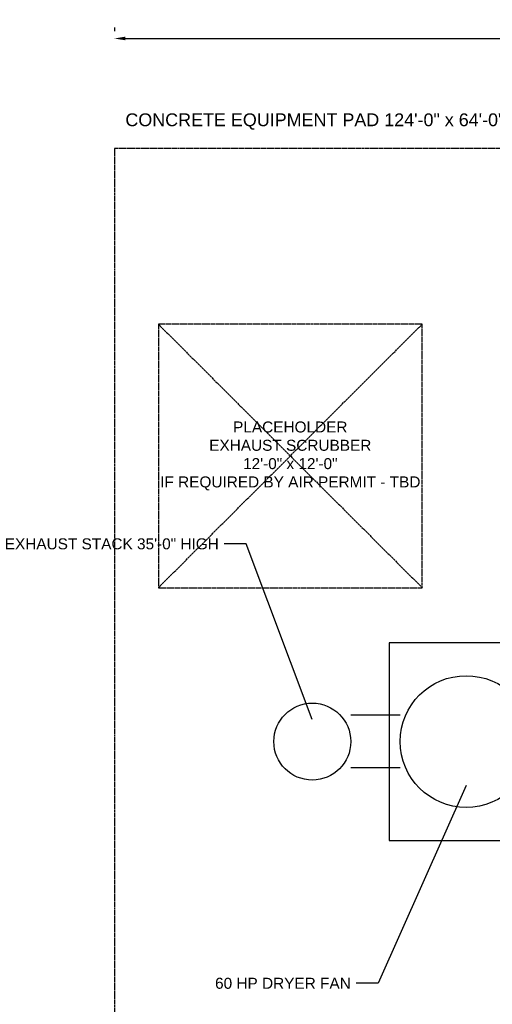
# Model space of a CAD drawing. Header units: inches. Extents: x -52 to 2304, y -1039 to 838.
# Tile 40 of 118: x -52 to 206, y 301 to 838. Entities that reach past the tile are written whole.
import ezdxf
from ezdxf.enums import TextEntityAlignment as Align

# ---------------------------------------------------------------- set-up
doc = ezdxf.new("R2010")
doc.units = ezdxf.units.IN
doc.header["$MEASUREMENT"] = 0
doc.linetypes.add('DASHED', pattern=[1.524, 1.27, -0.254])
for name, color, linetype in [('DIMENSIONS', 2, 'Continuous'), ('EQUIPMENT', 4, 'Continuous'), ('PAD', 8, 'DASHED'), ('PLACEHOLDER', 1, 'DASHED'), ('PLACEHOLDER-TEXT', 1, 'Continuous'), ('TEXT', 7, 'Continuous')]:
    doc.layers.add(name, color=color, linetype=linetype)
doc.styles.add('MCE', font='arial.ttf')
doc.styles.add('OpenSansCondensed-Light', font='OpenSansCondensed-Light.ttf')
doc.dimstyles.new('EZDXF', dxfattribs={"dimtxt": 0.25, "dimasz": 0.175, "dimexe": 0.375, "dimexo": 0.125, "dimgap": 0.1, "dimtad": 1, "dimlfac": 100, "dimzin": 12, "dimdsep": 46, "dimtxsty": 'OpenSansCondensed-Light', "dimblk": 'ARCHTICK', "dimcen": 2.5, "dimazin": 3, "dimtfac": 0.5, "dimtmove": 2, "dimatfit": 3})
doc.dimstyles.new('MCE', dxfattribs={"dimtxt": 7, "dimasz": 6, "dimexe": 4, "dimexo": 6, "dimgap": 2, "dimtad": 1, "dimdec": 0, "dimlunit": 4, "dimtxsty": 'MCE', "dimcen": 2.5, "dimclrt": 2, "dimazin": 3, "dimtfac": 1, "dimtmove": 0, "dimatfit": 3})

# ---------------------------------------------------------------- blocks, each defined once
blk = doc.blocks.new('_ARCHTICK')
at = {"color": 0, "linetype": 'BYBLOCK', "const_width": 0.15}
blk.add_lwpolyline([(-0.5, -0.5), (0.5, 0.5)], dxfattribs=at)

msp = doc.modelspace()

# ---------------------------------------------------------------- linework, layer by layer
at = {"layer": 'EQUIPMENT'}
for p, q in [((156, 458.4), (129, 458.4)), ((156, 429.6), (129, 429.6))]:
    msp.add_line(p, q, dxfattribs=at)
msp.add_lwpolyline([(150, 390), (234, 390), (234, 498), (150, 498)], close=True, dxfattribs=at)
for centre, radius in [((192, 444), 36), ((108, 444), 21)]:
    msp.add_circle(centre, radius, dxfattribs=at)
at = {"layer": 'PAD'}
msp.add_lwpolyline([(0, 0), (1488, 0), (1488, 768), (0, 768)], close=True, dxfattribs=at)
at = {"layer": 'PLACEHOLDER'}
for p, q in [((24, 528), (168, 672)), ((24, 672), (168, 528))]:
    msp.add_line(p, q, dxfattribs=at)
msp.add_lwpolyline([(24, 528), (168, 528), (168, 672), (24, 672)], close=True, dxfattribs=at)

# ---------------------------------------------------------------- texts
at = {"layer": 'PLACEHOLDER-TEXT', "insert": (96, 600), "char_height": 6, "width": 138, "attachment_point": 5, "style": 'MCE'}
msp.add_mtext('PLACEHOLDER\\PEXHAUST SCRUBBER\\P12\'-0" x 12\'-0"\\PIF REQUIRED BY AIR PERMIT - TBD', dxfattribs=at)
at = {"layer": 'TEXT', "style": 'MCE'}
msp.add_text('CONCRETE EQUIPMENT PAD 124\'-0" x 64\'-0" (BY OTHERS)', height=7, dxfattribs=at).set_placement((6, 778), align=Align.BOTTOM_LEFT)
for s, p in [('EXHAUST STACK 35\'-0" HIGH', (57, 552)), ('60 HP DRYER FAN', (129, 312))]:
    msp.add_text(s, height=6, dxfattribs=at).set_placement(p, align=Align.MIDDLE_RIGHT)

# ---------------------------------------------------------------- dimensions: what is measured, and where the dimension line sits
at = {"layer": 'DIMENSIONS'}
msp.add_linear_dim(base=(0, 828), p1=(0, 828), p2=(1488, 828), text='124\'-0"', dimstyle='MCE', dxfattribs=at).render()

# ---------------------------------------------------------------- leaders
at = {"layer": 'TEXT'}
for points in [[(108, 456), (72, 552), (60, 552)], [(192, 420), (144, 312), (132, 312)]]:
    msp.add_leader(points, dimstyle='EZDXF', dxfattribs=at)

doc.saveas('drawing.dxf')
